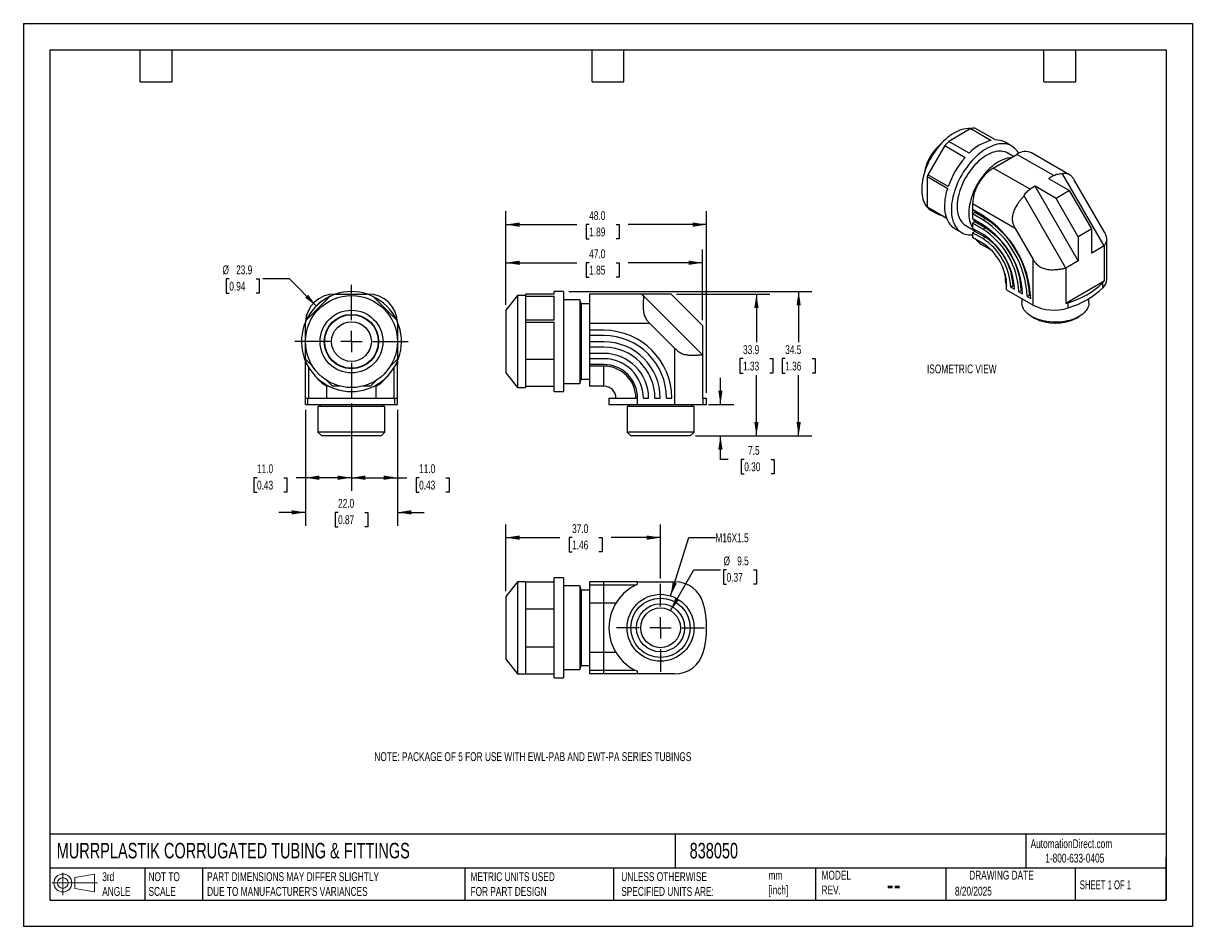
# Model space of a CAD drawing. Header units: millimetres. Extents: x 0 to 279, y 0 to 216.
import ezdxf

# ---------------------------------------------------------------- set-up
doc = ezdxf.new("R2010")
doc.units = ezdxf.units.MM
doc.linetypes.add('CENTERX2', pattern=[20.32, 12.7, -2.54, 2.54, -2.54])
doc.layers.add('CENTER', color=40, linetype='CENTERX2')
doc.layers.add('DIMENSIONS', color=140, linetype='Continuous', lineweight=25)
doc.layers.add('TEXT', color=140, linetype='Continuous', lineweight=25)
doc.styles.add('SLDTEXTSTYLE0', font='TXT', dxfattribs={"width": 0.7})
doc.styles.add('SLDTEXTSTYLE1', font='TXT', dxfattribs={"width": 0.65})
doc.dimstyles.new('SLDDIMSTYLE0', dxfattribs={"dimtxt": 2.158008, "dimasz": 3.302, "dimexe": 0, "dimexo": 0.0625, "dimgap": 0.539502, "dimtad": 0, "dimtih": 1, "dimtoh": 1, "dimdec": 1, "dimrnd": 1e-09, "dimzin": 12, "dimdsep": 46, "dimtxsty": 'SLDTEXTSTYLE0', "dimsah": 1, "dimcen": 0.09, "dimadec": 0, "dimazin": 3, "dimtfac": 1, "dimtdec": 1, "dimtofl": 0, "dimtmove": 0, "dimatfit": 3, "dimfxl": 0, "dimfrac": 2, "dimtolj": 1, "dimtzin": 12, "dimarcsym": 0})
doc.dimstyles.new('SLDDIMSTYLE1', dxfattribs={"dimtxt": 2.158008, "dimasz": 3.302, "dimexe": 0, "dimexo": 0.0625, "dimgap": 0.539502, "dimtad": 0, "dimtih": 1, "dimtoh": 1, "dimdec": 1, "dimrnd": 1e-09, "dimzin": 4, "dimdsep": 46, "dimtxsty": 'SLDTEXTSTYLE0', "dimsah": 1, "dimcen": 0.09, "dimadec": 0, "dimazin": 1, "dimtfac": 1, "dimtdec": 1, "dimtofl": 0, "dimtmove": 0, "dimatfit": 3, "dimfxl": 0, "dimfrac": 2, "dimtolj": 1, "dimtzin": 12, "dimarcsym": 0})
doc.dimstyles.new('SLDDIMSTYLE2', dxfattribs={"dimtxt": 2.158008, "dimasz": 3.302, "dimexe": 0, "dimexo": 0.0625, "dimgap": 0.539502, "dimtad": 0, "dimtih": 1, "dimtoh": 1, "dimdec": 1, "dimrnd": 1e-09, "dimzin": 12, "dimdsep": 46, "dimtxsty": 'SLDTEXTSTYLE0', "dimsah": 1, "dimcen": 0.09, "dimadec": 0, "dimazin": 3, "dimtfac": 1, "dimtdec": 1, "dimtmove": 0, "dimatfit": 0, "dimfxl": 0, "dimfrac": 2, "dimtolj": 1, "dimtzin": 12, "dimarcsym": 0})
doc.dimstyles.new('SLDDIMSTYLE3', dxfattribs={"dimtxt": 2.158008, "dimasz": 3.302, "dimexe": 0, "dimexo": 0.0625, "dimgap": 0.539502, "dimtad": 0, "dimtih": 1, "dimtoh": 1, "dimdec": 1, "dimrnd": 1e-09, "dimzin": 12, "dimdsep": 46, "dimtxsty": 'SLDTEXTSTYLE0', "dimsah": 1, "dimcen": 0, "dimadec": 0, "dimazin": 3, "dimtfac": 1, "dimtdec": 1, "dimtofl": 0, "dimtmove": 0, "dimatfit": 3, "dimfxl": 0, "dimfrac": 2, "dimtolj": 1, "dimtzin": 12, "dimarcsym": 0})
doc.dimstyles.new('SLDDIMSTYLE4', dxfattribs={"dimtxt": 2.158008, "dimasz": 3.302, "dimexe": 0, "dimexo": 0.0625, "dimgap": 0.539502, "dimtad": 0, "dimtih": 1, "dimtoh": 1, "dimdec": 1, "dimrnd": 1e-09, "dimzin": 4, "dimdsep": 46, "dimtxsty": 'SLDTEXTSTYLE0', "dimsah": 1, "dimcen": 0.09, "dimadec": 0, "dimazin": 1, "dimtfac": 1, "dimtdec": 1, "dimtmove": 0, "dimatfit": 0, "dimfxl": 0, "dimfrac": 2, "dimtolj": 1, "dimtzin": 12, "dimarcsym": 0})
doc.dimstyles.new('SLDDIMSTYLE5', dxfattribs={"dimtxt": 2.158008, "dimasz": 3.302, "dimexe": 0, "dimexo": 0.0625, "dimgap": 0.539502, "dimtad": 0, "dimtih": 1, "dimtoh": 1, "dimdec": 1, "dimrnd": 1e-09, "dimzin": 12, "dimdsep": 46, "dimtxsty": 'SLDTEXTSTYLE0', "dimsah": 1, "dimcen": 0, "dimadec": 0, "dimazin": 3, "dimtfac": 1, "dimtdec": 1, "dimtofl": 0, "dimtmove": 0, "dimatfit": 3, "dimfxl": 0, "dimfrac": 2, "dimtolj": 1, "dimtzin": 12, "dimarcsym": 0})

# ---------------------------------------------------------------- blocks, each defined once
blk = doc.blocks.new('Block11')
at = {"color": 7, "linetype": 'Continuous', "lineweight": 18}
for p, q in [((0, 2.88), (10.87, 2.88)), ((2.59, 5.31), (2.59, 0)), ((5.48, 4.17), (10.18, 5.03)), ((5.48, 1.6), (5.48, 4.17)), ((10.18, 5.03), (10.18, 0.73)), ((5.48, 1.6), (10.18, 0.73))]:
    blk.add_line(p, q, dxfattribs=at)
for radius in [2.15, 1.29]:
    blk.add_circle((2.59, 2.88), radius, dxfattribs=at)
blk = doc.blocks.new('Block12')
at = {"color": 7, "linetype": 'Continuous'}
blk.add_blockref('Block11', (0, 0), dxfattribs=at)
blk = doc.blocks.new('_D')
at = {"layer": 'DIMENSIONS'}
for p, q in [((156.05, 151.2), (178.35, 151.2)), ((175.17, 151.2), (175.17, 139.67)), ((171.97, 135.76), (171.24, 135.76)), ((171.24, 135.76), (171.24, 132.33)), ((178.38, 135.76), (179.11, 135.76)), ((179.11, 135.76), (179.11, 132.33)), ((171.24, 132.33), (171.97, 132.33)), ((175.17, 117.3), (175.17, 131.84)), ((179.11, 132.33), (178.38, 132.33)), ((160.61, 117.3), (178.35, 117.3))]:
    blk.add_line(p, q, dxfattribs=at)
for points in [[(175.17, 151.2), (174.67, 147.9), (175.68, 147.9)], [(175.17, 117.3), (175.68, 120.6), (174.67, 120.6)]]:
    blk.add_solid(points, dxfattribs=at)
at = {"layer": 'DIMENSIONS', "char_height": 2.117, "attachment_point": 1, "style": 'SLDTEXTSTYLE0'}
for s, insert in [('33.9', (171.97, 138.97)), ('1.33', (171.97, 135.05))]:
    blk.add_mtext(s, dxfattribs=dict(at, insert=insert))
blk = doc.blocks.new('_D_1')
at = {"layer": 'DIMENSIONS'}
for p, q in [((130.33, 151.8), (188.44, 151.8)), ((185.26, 151.8), (185.26, 139.67)), ((182.05, 135.76), (181.33, 135.76)), ((181.33, 135.76), (181.33, 132.33)), ((188.47, 135.76), (189.19, 135.76)), ((189.19, 135.76), (189.19, 132.33)), ((181.33, 132.33), (182.05, 132.33)), ((185.26, 117.3), (185.26, 131.84)), ((189.19, 132.33), (188.47, 132.33)), ((160.61, 117.3), (188.44, 117.3))]:
    blk.add_line(p, q, dxfattribs=at)
for points in [[(185.26, 151.8), (184.75, 148.5), (185.77, 148.5)], [(185.26, 117.3), (185.77, 120.6), (184.75, 120.6)]]:
    blk.add_solid(points, dxfattribs=at)
at = {"layer": 'DIMENSIONS', "char_height": 2.117, "attachment_point": 1, "style": 'SLDTEXTSTYLE0'}
for s, insert in [('34.5', (182.05, 138.97)), ('1.36', (182.05, 135.05))]:
    blk.add_mtext(s, dxfattribs=dict(at, insert=insert))
blk = doc.blocks.new('_D_2')
at = {"layer": 'DIMENSIONS'}
for p, q in [((115.26, 148.62), (115.26, 161.85)), ((162.26, 144.99), (162.26, 161.85)), ((115.26, 158.68), (132.28, 158.68)), ((135.21, 158.68), (134.48, 158.68)), ((134.48, 158.68), (134.48, 155.25)), ((141.62, 158.68), (142.35, 158.68)), ((142.35, 158.68), (142.35, 155.25)), ((162.26, 158.68), (144.55, 158.68)), ((134.48, 155.25), (135.21, 155.25)), ((142.35, 155.25), (141.62, 155.25))]:
    blk.add_line(p, q, dxfattribs=at)
for points in [[(115.26, 158.68), (118.56, 158.17), (118.56, 159.18)], [(162.26, 158.68), (158.96, 159.18), (158.96, 158.17)]]:
    blk.add_solid(points, dxfattribs=at)
at = {"layer": 'DIMENSIONS', "char_height": 2.117, "attachment_point": 1, "style": 'SLDTEXTSTYLE0'}
for s, insert in [('47.0', (135.21, 161.89)), ('1.85', (135.21, 157.98))]:
    blk.add_mtext(s, dxfattribs=dict(at, insert=insert))
blk = doc.blocks.new('_D_3')
at = {"layer": 'DIMENSIONS'}
for p, q in [((115.26, 148.62), (115.26, 170.98)), ((163.26, 127.57), (163.26, 170.98)), ((115.26, 167.8), (132.28, 167.8)), ((135.21, 167.8), (134.48, 167.8)), ((134.48, 167.8), (134.48, 164.37)), ((141.62, 167.8), (142.35, 167.8)), ((142.35, 167.8), (142.35, 164.37)), ((163.26, 167.8), (144.55, 167.8)), ((134.48, 164.37), (135.21, 164.37)), ((142.35, 164.37), (141.62, 164.37))]:
    blk.add_line(p, q, dxfattribs=at)
for points in [[(115.26, 167.8), (118.56, 167.29), (118.56, 168.31)], [(163.26, 167.8), (159.96, 168.31), (159.96, 167.29)]]:
    blk.add_solid(points, dxfattribs=at)
at = {"layer": 'DIMENSIONS', "char_height": 2.117, "attachment_point": 1, "style": 'SLDTEXTSTYLE0'}
for s, insert in [('48.0', (135.21, 171.01)), ('1.89', (135.21, 167.1))]:
    blk.add_mtext(s, dxfattribs=dict(at, insert=insert))
blk = doc.blocks.new('_D_4')
at = {"layer": 'DIMENSIONS'}
for p, q in [((166.57, 124.8), (166.57, 131.15)), ((163.72, 124.8), (169.75, 124.8)), ((160.61, 117.3), (169.75, 117.3)), ((166.57, 111.68), (166.57, 117.3)), ((168.38, 111.68), (166.57, 111.68)), ((172.27, 111.68), (171.55, 111.68)), ((171.55, 111.68), (171.55, 108.25)), ((178.69, 111.68), (179.41, 111.68)), ((179.41, 111.68), (179.41, 108.25)), ((171.55, 108.25), (172.27, 108.25)), ((179.41, 108.25), (178.69, 108.25))]:
    blk.add_line(p, q, dxfattribs=at)
for points in [[(166.57, 124.8), (167.08, 128.1), (166.06, 128.1)], [(166.57, 117.3), (166.06, 114), (167.08, 114)]]:
    blk.add_solid(points, dxfattribs=at)
at = {"layer": 'DIMENSIONS', "char_height": 2.117, "attachment_point": 1, "style": 'SLDTEXTSTYLE0'}
for s, insert in [('7.5', (173.17, 114.89)), ('0.30', (172.27, 110.98))]:
    blk.add_mtext(s, dxfattribs=dict(at, insert=insert))
blk = doc.blocks.new('_D_5')
at = {"layer": 'DIMENSIONS'}
for p, q in [((49.21, 154.83), (48.48, 154.83)), ((48.48, 154.83), (48.48, 151.4)), ((55.62, 154.83), (56.35, 154.83)), ((56.35, 154.83), (56.35, 151.4)), ((63.6, 154.83), (57.25, 154.83)), ((70, 148.35), (63.6, 154.83)), ((48.48, 151.4), (49.21, 151.4)), ((56.35, 151.4), (55.62, 151.4))]:
    blk.add_line(p, q, dxfattribs=at)
blk.add_arc((78.4, 139.85), 11.95, 114.2996, 149.5331, dxfattribs=at)
blk.add_solid([(70, 148.35), (68.04, 151.06), (67.32, 150.34)], dxfattribs=at)
at = {"layer": 'DIMENSIONS', "char_height": 2.117, "attachment_point": 1, "style": 'SLDTEXTSTYLE0'}
for s, insert in [('%%c', (47.58, 158.04)), ('23.9', (50.84, 158.04)), ('0.94', (49.21, 154.13))]:
    blk.add_mtext(s, dxfattribs=dict(at, insert=insert))
blk = doc.blocks.new('_D_6')
at = {"layer": 'DIMENSIONS'}
for p, q in [((78.4, 125.04), (78.4, 104.13)), ((89.4, 123.53), (89.4, 104.13)), ((78.4, 107.3), (89.4, 107.3)), ((89.4, 107.3), (91.65, 107.3)), ((94.57, 107.3), (93.85, 107.3)), ((93.85, 107.3), (93.85, 103.87)), ((100.99, 107.3), (101.71, 107.3)), ((101.71, 107.3), (101.71, 103.87)), ((93.85, 103.87), (94.57, 103.87)), ((101.71, 103.87), (100.99, 103.87))]:
    blk.add_line(p, q, dxfattribs=at)
for points in [[(78.4, 107.3), (81.7, 106.79), (81.7, 107.81)], [(89.4, 107.3), (86.1, 107.81), (86.1, 106.79)]]:
    blk.add_solid(points, dxfattribs=at)
at = {"layer": 'DIMENSIONS', "char_height": 2.117, "attachment_point": 1, "style": 'SLDTEXTSTYLE0'}
for s, insert in [('11.0', (94.57, 110.51)), ('0.43', (94.57, 106.6))]:
    blk.add_mtext(s, dxfattribs=dict(at, insert=insert))
blk = doc.blocks.new('_D_7')
at = {"layer": 'DIMENSIONS'}
for p, q in [((67.4, 123.53), (67.4, 104.13)), ((78.4, 125.04), (78.4, 104.13)), ((55.83, 107.3), (55.1, 107.3)), ((55.1, 107.3), (55.1, 103.87)), ((62.24, 107.3), (62.96, 107.3)), ((62.96, 107.3), (62.96, 103.87)), ((67.4, 107.3), (65.16, 107.3)), ((78.4, 107.3), (67.4, 107.3)), ((55.1, 103.87), (55.83, 103.87)), ((62.96, 103.87), (62.24, 103.87))]:
    blk.add_line(p, q, dxfattribs=at)
for points in [[(67.4, 107.3), (70.7, 106.79), (70.7, 107.81)], [(78.4, 107.3), (75.1, 107.81), (75.1, 106.79)]]:
    blk.add_solid(points, dxfattribs=at)
at = {"layer": 'DIMENSIONS', "char_height": 2.117, "attachment_point": 1, "style": 'SLDTEXTSTYLE0'}
for s, insert in [('11.0', (55.83, 110.51)), ('0.43', (55.83, 106.6))]:
    blk.add_mtext(s, dxfattribs=dict(at, insert=insert))
blk = doc.blocks.new('_D_8')
at = {"layer": 'DIMENSIONS'}
for p, q in [((67.4, 123.53), (67.4, 95.84)), ((89.4, 123.53), (89.4, 95.84)), ((67.4, 99.02), (61.05, 99.02)), ((75.2, 99.02), (74.48, 99.02)), ((74.48, 99.02), (74.48, 95.59)), ((81.61, 99.02), (82.34, 99.02)), ((82.34, 99.02), (82.34, 95.59)), ((89.4, 99.02), (95.75, 99.02)), ((74.48, 95.59), (75.2, 95.59)), ((82.34, 95.59), (81.61, 95.59))]:
    blk.add_line(p, q, dxfattribs=at)
for points in [[(67.4, 99.02), (64.1, 99.53), (64.1, 98.51)], [(89.4, 99.02), (92.7, 98.51), (92.7, 99.53)]]:
    blk.add_solid(points, dxfattribs=at)
at = {"layer": 'DIMENSIONS', "char_height": 2.117, "attachment_point": 1, "style": 'SLDTEXTSTYLE0'}
for s, insert in [('22.0', (75.2, 102.23)), ('0.87', (75.2, 98.32))]:
    blk.add_mtext(s, dxfattribs=dict(at, insert=insert))
blk = doc.blocks.new('SW_CENTERMARKSYMBOL_0')
at = {"layer": 'CENTER', "color": 0}
for p, q in [((0, 5.08), (0, 13.54)), ((-5.08, 0), (-13.54, 0)), ((0, 0), (-2.54, 0)), ((0, 0), (0, 2.54)), ((0, 0), (0, -2.54)), ((0, 0), (2.54, 0)), ((5.08, 0), (13.54, 0)), ((0, -5.08), (0, -13.54))]:
    blk.add_line(p, q, dxfattribs=at)
blk = doc.blocks.new('_D_9')
at = {"layer": 'DIMENSIONS'}
for p, q in [((154.64, 75.54), (160.24, 85.26)), ((160.24, 85.26), (166.59, 85.26)), ((168.04, 85.26), (167.32, 85.26)), ((167.32, 85.26), (167.32, 81.83)), ((174.45, 85.26), (175.18, 85.26)), ((175.18, 85.26), (175.18, 81.83)), ((167.32, 81.83), (168.04, 81.83)), ((175.18, 81.83), (174.45, 81.83))]:
    blk.add_line(p, q, dxfattribs=at)
blk.add_solid([(154.64, 75.54), (156.73, 78.15), (155.85, 78.66)], dxfattribs=at)
at = {"layer": 'DIMENSIONS', "char_height": 2.117, "attachment_point": 1, "style": 'SLDTEXTSTYLE0'}
for s, insert in [('%%c', (167.31, 88.47)), ('9.5', (170.57, 88.47)), ('0.37', (168.04, 84.55))]:
    blk.add_mtext(s, dxfattribs=dict(at, insert=insert))
blk = doc.blocks.new('_D_10')
at = {"layer": 'DIMENSIONS'}
for p, q in [((154.66, 79.06), (159.03, 92.98)), ((159.03, 92.98), (165.38, 92.98))]:
    blk.add_line(p, q, dxfattribs=at)
blk.add_solid([(154.66, 79.06), (156.13, 82.06), (155.16, 82.36)], dxfattribs=at)
at = {"layer": 'DIMENSIONS', "insert": (165.38, 94), "char_height": 2.117, "attachment_point": 1, "style": 'SLDTEXTSTYLE0'}
blk.add_mtext('M16X1.5', dxfattribs=at)
blk = doc.blocks.new('_D_11')
at = {"layer": 'DIMENSIONS'}
for p, q in [((115.26, 80.2), (115.26, 96.16)), ((152.26, 83.24), (152.26, 96.16)), ((115.26, 92.98), (128.21, 92.98)), ((131.13, 92.98), (130.41, 92.98)), ((130.41, 92.98), (130.41, 89.55)), ((137.54, 92.98), (138.27, 92.98)), ((138.27, 92.98), (138.27, 89.55)), ((152.26, 92.98), (140.47, 92.98)), ((130.41, 89.55), (131.13, 89.55)), ((138.27, 89.55), (137.54, 89.55))]:
    blk.add_line(p, q, dxfattribs=at)
for points in [[(115.26, 92.98), (118.56, 92.47), (118.56, 93.49)], [(152.26, 92.98), (148.96, 93.49), (148.96, 92.47)]]:
    blk.add_solid(points, dxfattribs=at)
at = {"layer": 'DIMENSIONS', "char_height": 2.117, "attachment_point": 1, "style": 'SLDTEXTSTYLE0'}
for s, insert in [('37.0', (131.13, 96.19)), ('1.46', (131.13, 92.28))]:
    blk.add_mtext(s, dxfattribs=dict(at, insert=insert))
blk = doc.blocks.new('SW_CENTERMARKSYMBOL_1')
at = {"layer": 'CENTER', "color": 0}
for p, q in [((0, 5.08), (0, 10.54)), ((-5.08, 0), (-10.54, 0)), ((0, 0), (-2.54, 0)), ((0, 0), (0, 2.54)), ((0, 0), (0, -2.54)), ((0, 0), (2.54, 0)), ((5.08, 0), (10.54, 0)), ((0, -5.08), (0, -10.54))]:
    blk.add_line(p, q, dxfattribs=at)

msp = doc.modelspace()

# ---------------------------------------------------------------- linework, layer by layer
at = {"color": 7, "linetype": 'Continuous'}
for p, q in [((0, 215.9), (0, 0)), ((0, 215.9), (279.4, 215.9)), ((279.4, 215.9), (279.4, 0)), ((279.4, 0), (0, 0))]:
    msp.add_line(p, q, dxfattribs=at)
for p, q in [((226.42, 190.74), (221.13, 187.69)), ((226.42, 190.74), (231.3, 187.92)), ((232.26, 188.03), (227.38, 190.85)), ((220.14, 187.98), (218.89, 186.81)), ((226.01, 184.87), (221.13, 187.69)), ((236.18, 186.58), (234.63, 187.48)), ((220.17, 186.69), (216.13, 179.7)), ((220.17, 186.69), (225.05, 183.87)), ((231.76, 181.33), (237.42, 184.6)), ((236.57, 184.11), (235.21, 184.89)), ((246.22, 179.52), (237.42, 184.6)), ((250.01, 179.7), (240.92, 184.95)), ((215.38, 180.74), (215, 179.07)), ((216, 179.27), (220.87, 176.45)), ((216, 179.27), (216, 175.45)), ((221.01, 176.88), (216.13, 179.7)), ((240.57, 176.25), (231.76, 181.33)), ((246.22, 179.52), (244.99, 178.8)), ((258.27, 162.73), (248.32, 179.97)), ((241.8, 176.97), (240.57, 176.25)), ((252.09, 159.15), (241.8, 176.97)), ((246.8, 174.08), (241.8, 176.97)), ((244.99, 178.8), (249.99, 175.92)), ((258.31, 166.02), (251.18, 178.37)), ((216, 175.45), (216, 172.02)), ((249.08, 157.43), (239.13, 174.67)), ((249.99, 175.92), (246.8, 174.08)), ((252.09, 164.92), (246.8, 174.08)), ((255.28, 166.76), (249.99, 175.92)), ((216, 172.02), (220.67, 169.32)), ((216, 172.02), (217.24, 171.3)), ((216.93, 171.19), (218.27, 170.42)), ((217.24, 171.3), (219.56, 169.96)), ((237, 166.88), (226.81, 172.76)), ((226.81, 172.76), (226.81, 171.41)), ((229.25, 170), (226.81, 171.41)), ((227.38, 170.71), (226.81, 170.38)), ((227.38, 171.08), (227.38, 170.71)), ((229.82, 169.3), (227.38, 170.71)), ((219.56, 169.96), (220.55, 169.39)), ((220.55, 169.39), (220.67, 169.32)), ((229.25, 168.98), (226.81, 170.38)), ((226.81, 170.38), (226.81, 169.15)), ((229.25, 167.74), (226.81, 169.15)), ((227.38, 168.45), (226.81, 168.12)), ((226.81, 168.12), (226.81, 166.89)), ((229.25, 166.71), (226.81, 168.12)), ((227.38, 168.82), (227.38, 168.45)), ((229.82, 167.04), (227.38, 168.45)), ((229.25, 168.98), (229.82, 169.3)), ((222.68, 166.78), (224.23, 165.88)), ((225.21, 167.57), (227.38, 166.32)), ((229.25, 165.48), (226.81, 166.89)), ((227.38, 166.19), (226.81, 165.86)), ((226.81, 165.86), (226.81, 164.72)), ((229.25, 164.45), (226.81, 165.86)), ((227.38, 166.56), (227.38, 166.19)), ((229.82, 164.78), (227.38, 166.19)), ((229.25, 166.71), (229.82, 167.04)), ((237, 166.88), (241.27, 159.47)), ((255.28, 166.76), (252.09, 164.92)), ((252.09, 164.92), (252.09, 159.15)), ((255.28, 160.98), (255.28, 166.76)), ((229.25, 163.31), (226.81, 164.72)), ((228.94, 163.08), (231.23, 161.76)), ((229.25, 164.45), (229.82, 164.78)), ((258.26, 162.7), (255.28, 160.98)), ((258.26, 162.7), (258.26, 154.25)), ((258.88, 154.7), (258.88, 164.34)), ((241.27, 148.57), (241.27, 159.47)), ((252.09, 159.15), (249.11, 157.42)), ((249.11, 157.42), (249.11, 148.97)), ((234.57, 156.01), (234.57, 154.89)), ((258.26, 154.25), (249.11, 148.97)), ((257.98, 152.72), (257.98, 153.94)), ((74.66, 151.2), (74.4, 151.2)), ((74.66, 151.2), (82.14, 151.2)), ((82.4, 151.2), (82.14, 151.2)), ((119.96, 151.2), (119.96, 150.66)), ((126.86, 151.2), (119.96, 151.2)), ((129.06, 151.8), (126.86, 151.8)), ((126.86, 151.2), (126.86, 151.8)), ((129.06, 151.8), (129.06, 127.9)), ((135.26, 151.2), (135.26, 144.2)), ((147.71, 151.2), (135.26, 151.2)), ((154.78, 151.2), (147.71, 151.2)), ((162.26, 143.72), (154.78, 151.2)), ((234.95, 152.23), (234.95, 153.45)), ((234.95, 152.23), (241.27, 148.57)), ((235.94, 152.88), (236.5, 153.21)), ((235.94, 152.88), (236.83, 152.36)), ((236.5, 153.21), (236.81, 153.03)), ((237.89, 151.75), (238.46, 152.07)), ((237.89, 151.75), (238.79, 151.23)), ((238.46, 152.07), (238.77, 151.9)), ((239.85, 150.62), (240.42, 150.94)), ((240.42, 150.94), (240.72, 150.77)), ((67.59, 144.95), (73.3, 150.66)), ((83.5, 150.66), (89.21, 144.95)), ((118.06, 150.85), (115.26, 147.35)), ((119.96, 150.85), (118.06, 150.85)), ((118.06, 150.85), (118.06, 128.85)), ((119.96, 150.66), (126.86, 150.66)), ((119.96, 150.66), (119.96, 144.95)), ((126.86, 144.95), (126.86, 150.66)), ((132.99, 149.85), (129.06, 149.85)), ((133.26, 148.85), (132.99, 149.85)), ((132.99, 149.85), (132.99, 129.85)), ((135.26, 148.85), (133.26, 148.85)), ((133.26, 148.85), (133.26, 130.85)), ((162.25, 136.66), (148.17, 150.74)), ((238.61, 150.11), (238.61, 149.1)), ((239.85, 150.62), (240.74, 150.11)), ((249.65, 147.91), (249.65, 149.13)), ((254.61, 149.1), (254.61, 150.11)), ((115.26, 147.35), (115.26, 132.35)), ((240.96, 145.83), (241.61, 145.46)), ((251.62, 145.46), (252.27, 145.83)), ((67.4, 139.85), (67.4, 144.52)), ((89.4, 144.52), (89.4, 139.85)), ((119.96, 144.95), (119.96, 144.52)), ((126.86, 144.95), (119.96, 144.95)), ((119.96, 144.52), (126.86, 144.52)), ((119.96, 144.52), (119.96, 139.85)), ((126.86, 127.9), (126.86, 144.52)), ((149.66, 144.2), (135.26, 144.2)), ((135.26, 144.2), (135.26, 142.54)), ((138.71, 142.54), (135.26, 142.54)), ((135.26, 142.54), (135.26, 141.29)), ((149.66, 144.2), (155.71, 138.15)), ((162.26, 143.72), (162.26, 136.65)), ((67.4, 135.65), (67.4, 139.85)), ((89.4, 139.85), (89.4, 135.65)), ((119.96, 139.85), (119.96, 135.65)), ((138.71, 141.29), (135.26, 141.29)), ((135.26, 141.29), (135.26, 139.78)), ((138.71, 139.78), (135.26, 139.78)), ((135.26, 139.78), (135.26, 138.52)), ((135.26, 138.52), (135.26, 137.01)), ((138.71, 138.52), (135.26, 138.52)), ((138.71, 137.01), (135.26, 137.01)), ((135.26, 137.01), (135.26, 135.75)), ((155.71, 124.8), (155.71, 138.15)), ((69.15, 133.89), (67.4, 135.65)), ((67.4, 134.35), (67.4, 135.18)), ((67.79, 134.35), (67.4, 134.35)), ((67.4, 126.3), (67.4, 134.35)), ((89.4, 135.65), (87.64, 133.89)), ((89.4, 134.35), (89.01, 134.35)), ((89.4, 135.18), (89.4, 134.35)), ((89.4, 126.3), (89.4, 134.35)), ((119.96, 135.65), (126.86, 135.65)), ((119.96, 135.65), (119.96, 133.89)), ((135.26, 135.75), (135.26, 134.35)), ((138.71, 135.75), (135.26, 135.75)), ((138.71, 134.35), (135.26, 134.35)), ((135.26, 134.35), (135.26, 133.97)), ((162.26, 136.65), (162.26, 126.3)), ((68.2, 126.3), (68.2, 133.63)), ((88.6, 126.3), (88.6, 133.63)), ((115.26, 132.35), (118.06, 128.85)), ((119.96, 133.89), (119.96, 130.61)), ((138.71, 133.97), (135.26, 133.97)), ((135.26, 133.97), (135.26, 129.2)), ((138.71, 129.2), (138.71, 133.97)), ((73.84, 129.2), (72.43, 130.61)), ((72.98, 129.2), (72.49, 129.2)), ((72.49, 126.3), (72.49, 129.2)), ((75.64, 129.2), (73.84, 129.2)), ((82.95, 129.2), (81.15, 129.2)), ((84.36, 130.61), (82.95, 129.2)), ((84.31, 129.2), (83.82, 129.2)), ((84.31, 126.3), (84.31, 129.2)), ((118.06, 128.85), (119.96, 128.85)), ((119.96, 130.61), (119.96, 129.2)), ((119.96, 129.2), (119.96, 128.85)), ((119.96, 129.2), (126.86, 129.2)), ((129.06, 129.85), (132.99, 129.85)), ((132.99, 129.85), (133.26, 130.85)), ((133.26, 130.85), (135.26, 130.85)), ((138.71, 129.2), (135.26, 129.2)), ((67.4, 126.3), (68, 126.3)), ((67.4, 124.8), (67.4, 126.3)), ((68, 124.8), (68, 126.3)), ((68, 126.3), (88.79, 126.3)), ((88.79, 126.3), (89.4, 126.3)), ((88.79, 124.8), (88.79, 126.3)), ((89.4, 124.8), (89.4, 126.3)), ((126.86, 127.9), (129.06, 127.9)), ((139.92, 126.3), (139.92, 124.8)), ((139.92, 126.3), (146.76, 126.3)), ((146.76, 124.8), (146.76, 126.3)), ((148.16, 126.3), (149.42, 126.3)), ((150.93, 126.3), (152.19, 126.3)), ((153.7, 126.3), (154.95, 126.3)), ((162.26, 126.3), (162.45, 126.3)), ((162.45, 124.8), (162.45, 126.3)), ((162.45, 126.3), (163.26, 126.3)), ((163.26, 124.8), (163.26, 126.3)), ((67.4, 124.8), (68, 124.8)), ((68, 124.8), (88.79, 124.8)), ((70.4, 124.3), (70.4, 118.22)), ((86.4, 124.3), (70.4, 124.3)), ((70.9, 124.8), (70.9, 124.3)), ((85.9, 124.3), (85.9, 124.8)), ((86.4, 118.22), (86.4, 124.3)), ((88.79, 124.8), (89.4, 124.8)), ((139.92, 124.8), (146.76, 124.8)), ((144.26, 124.3), (144.26, 118.22)), ((160.26, 124.3), (144.26, 124.3)), ((144.76, 124.8), (144.76, 124.3)), ((146.76, 124.8), (155.71, 124.8)), ((155.71, 124.8), (162.45, 124.8)), ((159.76, 124.3), (159.76, 124.8)), ((160.26, 118.22), (160.26, 124.3)), ((162.45, 124.8), (163.26, 124.8)), ((70.4, 118.22), (71.32, 117.3)), ((86.4, 118.22), (70.4, 118.22)), ((85.48, 117.3), (86.4, 118.22)), ((144.26, 118.22), (145.18, 117.3)), ((160.26, 118.22), (144.26, 118.22)), ((159.34, 117.3), (160.26, 118.22)), ((85.48, 117.3), (71.32, 117.3)), ((159.34, 117.3), (145.18, 117.3)), ((118.06, 82.43), (115.26, 78.93)), ((119.96, 82.43), (118.06, 82.43)), ((118.06, 82.43), (118.06, 60.43)), ((119.96, 82.43), (119.96, 80.67)), ((119.96, 82.43), (126.86, 82.43)), ((129.06, 83.38), (126.86, 83.38)), ((126.86, 59.48), (126.86, 83.38)), ((129.06, 83.38), (129.06, 59.48)), ((132.99, 81.43), (129.06, 81.43)), ((133.26, 80.43), (132.99, 81.43)), ((132.99, 81.43), (132.99, 61.43)), ((135.26, 82.43), (135.26, 81.63)), ((138.71, 82.43), (135.26, 82.43)), ((135.26, 81.63), (135.26, 77.34)), ((138.71, 81.63), (135.26, 81.63)), ((138.71, 81.63), (138.71, 82.43)), ((146.76, 82.43), (138.71, 82.43)), ((138.71, 77.34), (138.71, 81.63)), ((146.33, 81.63), (138.71, 81.63)), ((146.76, 81.82), (146.76, 82.43)), ((146.76, 82.43), (155.71, 82.43)), ((115.26, 78.93), (115.26, 63.93)), ((119.96, 80.67), (119.96, 77.39)), ((135.26, 80.43), (133.26, 80.43)), ((133.26, 80.43), (133.26, 62.43)), ((119.96, 77.39), (119.96, 75.99)), ((119.96, 75.99), (119.96, 74.18)), ((119.96, 75.99), (126.86, 75.99)), ((138.71, 77.34), (135.26, 77.34)), ((135.26, 77.34), (135.26, 65.52)), ((138.71, 65.52), (138.71, 77.34)), ((141.59, 77.34), (138.71, 77.34)), ((119.96, 74.18), (119.96, 68.68)), ((119.96, 68.68), (119.96, 66.87)), ((119.96, 66.87), (119.96, 65.47)), ((119.96, 66.87), (126.86, 66.87)), ((119.96, 65.47), (119.96, 62.19)), ((138.71, 65.52), (135.26, 65.52)), ((135.26, 65.52), (135.26, 61.23)), ((138.71, 61.23), (138.71, 65.52)), ((141.59, 65.52), (138.71, 65.52)), ((115.26, 63.93), (118.06, 60.43)), ((119.96, 62.19), (119.96, 60.43)), ((132.99, 61.43), (133.26, 62.43)), ((133.26, 62.43), (135.26, 62.43)), ((118.06, 60.43), (119.96, 60.43)), ((119.96, 60.43), (126.86, 60.43)), ((126.86, 59.48), (129.06, 59.48)), ((129.06, 61.43), (132.99, 61.43)), ((138.71, 61.23), (135.26, 61.23)), ((135.26, 61.23), (135.26, 60.43)), ((138.71, 60.43), (135.26, 60.43)), ((138.71, 60.43), (138.71, 61.23)), ((146.33, 61.23), (138.71, 61.23)), ((146.76, 60.43), (138.71, 60.43)), ((146.76, 60.43), (146.76, 61.03)), ((155.71, 60.43), (146.76, 60.43))]:
    msp.add_line(p, q)
at = {"flags": 128}
for points in [[(226.41, 190.73), (226.1, 190.76), (225.66, 190.76), (225.21, 190.71), (224.74, 190.63), (224.26, 190.51), (223.78, 190.35), (223.29, 190.14), (222.8, 189.91), (222.31, 189.63), (221.81, 189.32), (221.32, 188.97), (220.84, 188.59), (220.36, 188.18), (219.89, 187.74), (219.43, 187.27), (218.98, 186.77), (218.54, 186.25), (218.12, 185.71), (217.72, 185.15), (217.34, 184.57), (216.97, 183.97), (216.63, 183.36), (216.32, 182.74), (216.02, 182.11), (215.76, 181.48), (215.52, 180.84), (215.3, 180.21), (215.12, 179.57), (214.97, 178.94), (214.84, 178.32), (214.75, 177.71), (214.69, 177.1), (214.66, 176.52), (214.66, 175.95), (214.69, 175.4), (214.75, 174.87), (214.84, 174.36), (214.97, 173.88), (215.12, 173.43), (215.3, 173.01), (215.52, 172.61), (215.76, 172.25), (216.02, 171.93), (216.32, 171.64), (216.63, 171.38), (216.93, 171.19)], [(237.84, 184.82), (237.69, 185.08), (237.44, 185.45), (237.16, 185.79), (236.86, 186.09), (236.53, 186.35), (236.18, 186.58), (235.81, 186.77), (235.42, 186.92), (235.01, 187.03), (234.58, 187.1), (234.14, 187.14), (233.68, 187.13), (233.2, 187.08), (232.72, 187), (232.23, 186.87), (231.73, 186.71), (231.23, 186.5), (230.72, 186.26), (230.21, 185.99), (229.7, 185.68), (229.19, 185.33), (228.69, 184.95), (228.19, 184.54), (227.69, 184.09), (227.21, 183.62), (226.74, 183.13), (226.28, 182.6), (225.84, 182.06), (225.41, 181.49), (225, 180.9), (224.6, 180.3), (224.23, 179.68), (223.88, 179.05), (223.56, 178.41), (223.25, 177.76), (222.98, 177.1), (222.73, 176.45), (222.5, 175.79), (222.31, 175.13), (222.14, 174.48), (222, 173.83), (221.9, 173.19), (221.82, 172.56), (221.77, 171.95), (221.76, 171.35), (221.77, 170.77), (221.82, 170.21), (221.9, 169.67), (222, 169.16), (222.14, 168.67), (222.31, 168.21), (222.5, 167.78), (222.73, 167.38), (222.98, 167.01), (223.25, 166.67), (223.56, 166.37), (223.88, 166.11), (224.23, 165.88), (224.6, 165.69), (225, 165.54), (225.41, 165.43), (225.84, 165.36), (226.28, 165.32), (226.74, 165.33), (226.81, 165.33)], [(235.21, 184.89), (235.17, 184.91), (234.82, 185.08), (234.46, 185.21), (234.08, 185.3), (233.68, 185.35), (233.26, 185.36), (232.83, 185.33), (232.39, 185.26), (231.94, 185.15), (231.49, 185), (231.02, 184.81), (230.56, 184.59), (230.09, 184.33), (229.62, 184.03), (229.16, 183.7), (228.7, 183.34), (228.25, 182.94), (227.8, 182.52), (227.37, 182.07), (226.95, 181.59), (226.54, 181.09), (226.15, 180.57), (225.77, 180.03), (225.42, 179.47), (225.09, 178.9), (224.77, 178.32), (224.49, 177.73), (224.23, 177.13), (223.99, 176.53), (223.78, 175.92), (223.6, 175.32), (223.45, 174.72), (223.33, 174.13), (223.23, 173.55), (223.17, 172.98), (223.14, 172.42), (223.14, 171.88), (223.17, 171.36), (223.23, 170.86), (223.33, 170.38), (223.45, 169.93), (223.6, 169.51), (223.78, 169.12), (223.99, 168.75), (224.23, 168.42), (224.49, 168.13), (224.77, 167.87), (225.09, 167.64), (225.21, 167.57)], [(235.95, 183.75), (235.61, 183.72), (235.17, 183.65), (234.72, 183.54), (234.27, 183.39), (233.8, 183.21), (233.34, 182.98), (232.87, 182.72), (232.4, 182.43), (231.94, 182.1), (231.48, 181.73), (231.03, 181.34), (230.58, 180.91), (230.15, 180.46), (229.73, 179.99), (229.32, 179.49), (228.93, 178.97), (228.55, 178.43), (228.2, 177.87), (227.86, 177.3), (227.55, 176.71), (227.27, 176.12), (227, 175.52), (226.77, 174.92), (226.56, 174.32), (226.38, 173.72), (226.23, 173.12), (226.1, 172.53), (226.01, 171.94), (225.95, 171.37), (225.92, 170.82), (225.92, 170.28), (225.95, 169.75), (226.01, 169.26), (226.1, 168.78), (226.23, 168.33), (226.38, 167.91), (226.56, 167.51), (226.77, 167.15), (226.81, 167.08)], [(222.68, 166.78), (222.48, 166.9), (222.14, 167.15), (221.83, 167.44), (221.54, 167.76), (221.27, 168.11), (221.04, 168.5), (220.83, 168.92), (220.65, 169.38), (220.5, 169.86), (220.38, 170.36), (220.29, 170.89), (220.23, 171.45), (220.21, 172.02), (220.21, 172.62), (220.24, 173.23), (220.31, 173.85), (220.41, 174.49), (220.53, 175.14), (220.69, 175.79), (220.87, 176.45)], [(227.07, 166.74), (227.27, 166.52), (227.38, 166.41)], [(254.61, 149.1), (254.61, 148.97), (254.57, 148.63), (254.49, 148.29), (254.37, 147.96), (254.2, 147.63), (253.99, 147.31), (253.74, 147), (253.45, 146.7), (253.13, 146.42), (252.77, 146.15), (252.37, 145.89), (251.95, 145.66), (251.49, 145.44), (251.01, 145.24), (250.51, 145.06), (249.98, 144.91), (249.43, 144.78), (248.87, 144.67), (248.3, 144.58), (247.72, 144.52), (247.13, 144.49), (246.54, 144.48), (245.95, 144.5), (245.36, 144.54), (244.78, 144.6), (244.21, 144.69), (243.65, 144.81), (243.11, 144.94), (242.59, 145.11), (242.09, 145.29), (241.62, 145.49), (241.17, 145.71), (240.75, 145.95), (240.37, 146.21), (240.01, 146.49), (239.7, 146.78), (239.42, 147.08), (239.18, 147.39), (238.98, 147.71), (238.83, 148.04), (238.71, 148.38), (238.64, 148.71), (238.61, 149.05), (238.61, 149.1)]]:
    msp.add_lwpolyline(points, dxfattribs=at)
for centre, radius in [((78.4, 139.85), 11), ((78.4, 139.85), 7.5), ((78.4, 139.85), 6.5), ((78.4, 139.85), 6.4), ((78.4, 139.85), 4.75), ((152.26, 71.43), 8), ((152.26, 71.43), 7.08), ((152.26, 71.43), 5.75), ((152.26, 71.43), 4.75)]:
    msp.add_circle(centre, radius)
for centre, radius, start, end in [((227.59, 184.87), 5.99, 92.0204, 101.2931), ((233.27, 175.02), 17.54, 133.8011, 138.328), ((234, 177.13), 11.13, 104.0726, 135.922), ((232.48, 183.65), 4.39, 60.6775, 92.8659), ((227.4, 177.85), 12.36, 133.5168, 166.4885), ((239.47, 181.76), 3.5, 65.5021, 125.8084), ((240.18, 170.47), 20.21, 138.477, 161.523), ((233.34, 174.01), 18.13, 161.7042, 163.127), ((237.54, 172.28), 10.74, 122.5439, 177.4561), ((220.16, 173.68), 3.76, 219.1361, 260.8531), ((235.49, 170.85), 8.68, 176.3939, 183.0221), ((231.85, 170.34), 4.98, 195.3942, 203.1487), ((215.86, 149), 24.9, 2.5371, 57.4629), ((216.87, 149.59), 23.01, 2.5694, 57.4306), ((218.12, 150.31), 20.69, 2.564, 57.436), ((217.43, 149.91), 23.01, 2.5694, 57.4306), ((219.18, 150.92), 18.73, 2.5262, 57.4738), ((220.38, 151.62), 16.46, 2.6055, 57.3945), ((219.75, 151.25), 18.73, 2.5262, 57.4738), ((230.94, 166.51), 3.97, 215.6005, 239.7438), ((221.45, 152.23), 14.5, 2.5559, 57.4441), ((222.61, 152.9), 12.35, 2.5548, 57.4452), ((222.02, 152.56), 14.5, 2.5559, 57.4441), ((233.37, 165.08), 3.95, 219.3027, 236.91), ((238.54, 156.13), 3.97, 181.8584, 201.9104), ((238.58, 154.91), 4.01, 180.3523, 204.9538), ((238.54, 156.13), 3.94, 183.0967, 200.687), ((243.92, 168.67), 20.37, 286.334, 313.6606), ((256.09, 154.77), 2.8, 312.7551, 358.4899), ((255.19, 156.66), 3.9, 315.7133, 321.813), ((74.4, 144.2), 7, 90, 177.2277), ((78.4, 139.85), 11.95, 108.2332, 115.2562), ((78.4, 139.85), 11.95, 71.7668, 108.2332), ((78.4, 139.85), 11.95, 64.7438, 71.7668), ((82.4, 144.2), 7, 2.7723, 90), ((243.92, 167.45), 20.37, 286.334, 313.6606), ((78.4, 139.85), 11.95, 115.2562, 154.7438), ((78.4, 139.85), 11.95, 25.2562, 64.7438), ((246.27, 158.34), 10.97, 242.9366, 287.9735), ((246.65, 158.39), 9.74, 284.6282, 287.9408), ((246.61, 155.03), 10.8, 242.3849, 297.6151), ((78.4, 139.85), 11.95, 156.9996, 23.0004), ((78.4, 139.85), 11.95, 154.7438, 156.9996), ((78.4, 139.85), 11.95, 23.0004, 25.2562), ((138.71, 126.3), 16.24, 0, 90), ((138.71, 126.3), 14.99, 0, 90), ((138.71, 126.3), 13.48, 0, 90), ((138.71, 126.3), 12.22, 0, 90), ((138.71, 126.3), 10.71, 0, 90), ((138.71, 126.3), 9.45, 0, 90), ((138.71, 126.3), 8.05, 0, 90), ((78.4, 138.83), 11.3, 217.6221, 238.4531), ((78.4, 138.83), 11.3, 301.5469, 322.3779), ((138.71, 126.3), 7.67, 0, 90), ((138.71, 126.3), 2.9, 0, 90), ((151.24, 71.43), 11.32, 113.3134, 246.6866), ((155.71, 75.43), 7, 15.6804, 90), ((141.46, 71.43), 21.8, 344.3196, 15.6804), ((155.71, 67.43), 7, 270, 344.3196)]:
    msp.add_arc(centre, radius, start, end)
for points, knots in [([(246.22, 179.52), (246.52, 179.69), (246.85, 179.82), (247.56, 179.97), (247.93, 180), (248.32, 179.97)], [0, 0, 0, 0, 0.5, 0.5, 1, 1, 1, 1]), ([(251.18, 178.37), (251.15, 178.42), (251.07, 178.56), (250.95, 178.75), (250.81, 178.96), (250.61, 179.2), (250.36, 179.46), (250.03, 179.7), (249.66, 179.87), (249.26, 179.97), (248.81, 180.01), (248.48, 179.99), (248.32, 179.97)], [0, 0, 0, 0, 0.042439, 0.103558, 0.167185, 0.233544, 0.359292, 0.487797, 0.616642, 0.741961, 0.869623, 1, 1, 1, 1]), ([(239.13, 174.67), (239.3, 175.01), (239.51, 175.32), (239.99, 175.86), (240.27, 176.08), (240.57, 176.25)], [0, 0, 0, 0, 0.5, 0.5, 1, 1, 1, 1]), ([(239.13, 174.67), (239.07, 174.61), (238.96, 174.49), (238.8, 174.32), (238.64, 174.14), (238.49, 173.95), (238.34, 173.77), (238.19, 173.58), (238.04, 173.39), (237.9, 173.2), (237.58, 172.76), (237.14, 172.07), (236.65, 171.06), (236.33, 170.03), (236.27, 169.12), (236.37, 168.42), (236.5, 167.95), (236.65, 167.56), (236.81, 167.22), (236.93, 167), (237, 166.88)], [0, 0, 0, 0, 0.0285001, 0.0567882, 0.0848725, 0.1127617, 0.1404644, 0.1679895, 0.1953462, 0.2225437, 0.2495914, 0.3794833, 0.4989752, 0.6310671, 0.7493962, 0.8112357, 0.8739349, 0.9141397, 0.9560893, 1, 1, 1, 1]), ([(258.27, 162.73), (258.34, 162.84), (258.49, 163.04), (258.65, 163.34), (258.77, 163.64), (258.85, 163.92), (258.88, 164.19), (258.88, 164.44), (258.86, 164.69), (258.8, 164.93), (258.72, 165.2), (258.58, 165.52), (258.44, 165.8), (258.34, 165.97), (258.31, 166.02)], [0, 0, 0, 0, 0.097721, 0.193881, 0.288632, 0.382132, 0.463833, 0.542764, 0.619062, 0.692879, 0.764382, 0.868812, 0.966942, 1, 1, 1, 1]), ([(241.27, 159.47), (241.31, 159.41), (241.39, 159.27), (241.52, 159.08), (241.64, 158.9), (241.77, 158.73), (241.98, 158.48), (242.29, 158.17), (242.72, 157.83), (243.19, 157.56), (243.85, 157.28), (244.56, 157.12), (245.29, 157.04), (245.84, 157.02), (246.39, 157.03), (246.91, 157.07), (247.38, 157.12), (247.81, 157.18), (248.24, 157.25), (248.66, 157.33), (248.94, 157.39), (249.08, 157.43)], [0, 0, 0, 0, 0.026363, 0.052005, 0.076968, 0.101297, 0.125042, 0.188081, 0.250255, 0.311341, 0.375168, 0.499699, 0.560737, 0.624957, 0.686333, 0.749753, 0.798665, 0.848093, 0.89809, 0.948709, 1, 1, 1, 1]), ([(148.17, 150.74), (148.02, 150.89), (147.9, 151.01), (147.75, 151.16), (147.71, 151.2), (147.71, 151.2)], [0, 0, 0, 0, 0.5, 0.5, 1, 1, 1, 1]), ([(148.17, 150.74), (148.17, 150.71), (148.18, 150.65), (148.18, 150.55), (148.18, 150.44), (148.18, 150.32), (148.17, 150.2), (148.17, 150.07), (148.16, 149.93), (148.15, 149.79), (148.13, 149.46), (148.1, 148.89), (148.08, 147.99), (148.16, 147.02), (148.37, 146.17), (148.65, 145.52), (148.9, 145.11), (149.15, 144.76), (149.39, 144.48), (149.57, 144.3), (149.66, 144.2)], [0, 0, 0, 0, 0.0285001, 0.0567882, 0.0848725, 0.1127617, 0.1404644, 0.1679895, 0.1953462, 0.2225437, 0.2495914, 0.3794833, 0.4989752, 0.6310671, 0.7493962, 0.8112357, 0.8739349, 0.9141397, 0.9560893, 1, 1, 1, 1]), ([(155.71, 138.15), (155.76, 138.1), (155.87, 137.99), (156.04, 137.84), (156.21, 137.7), (156.38, 137.56), (156.65, 137.37), (157.02, 137.15), (157.52, 136.93), (158.03, 136.77), (158.7, 136.64), (159.35, 136.59), (159.96, 136.58), (160.38, 136.6), (160.78, 136.61), (161.12, 136.63), (161.41, 136.65), (161.65, 136.66), (161.88, 136.67), (162.08, 136.67), (162.19, 136.67), (162.25, 136.66)], [0, 0, 0, 0, 0.026363, 0.052005, 0.076968, 0.101297, 0.125042, 0.188081, 0.250255, 0.311341, 0.375168, 0.499699, 0.560737, 0.624957, 0.686333, 0.749753, 0.798665, 0.848093, 0.89809, 0.948709, 1, 1, 1, 1])]:
    msp.add_open_spline(points, degree=3, knots=knots)
for points in [[(258.27, 162.73), (258.27, 162.72), (258.26, 162.71), (258.26, 162.7)], [(249.11, 157.42), (249.1, 157.42), (249.09, 157.43), (249.08, 157.43)], [(162.26, 136.65), (162.26, 136.66), (162.25, 136.66), (162.25, 136.66)]]:
    msp.add_open_spline(points, degree=3)
at = {"layer": 'TEXT'}
for p, q in [((6.35, 209.55), (273.05, 209.55)), ((6.35, 209.55), (6.35, 6.35)), ((27.94, 201.93), (27.94, 209.55)), ((35.56, 201.93), (35.56, 209.55)), ((135.89, 201.93), (135.89, 209.55)), ((143.51, 201.93), (143.51, 209.55)), ((243.84, 201.93), (243.84, 209.55)), ((251.46, 201.93), (251.46, 209.55)), ((273.05, 209.55), (273.05, 6.35)), ((27.94, 201.93), (35.56, 201.93)), ((135.89, 201.93), (143.51, 201.93)), ((243.84, 201.93), (251.46, 201.93)), ((273.05, 22.13), (6.35, 22.13)), ((155.76, 22.13), (155.76, 13.97)), ((239.58, 22.13), (239.58, 13.97)), ((273.05, 6.35), (273.05, 16.51)), ((273.05, 13.97), (6.35, 13.97)), ((29.04, 13.97), (29.04, 6.35)), ((42.84, 13.97), (42.84, 6.35)), ((105.48, 13.97), (105.48, 6.35)), ((141, 13.97), (141, 6.35)), ((189.3, 13.97), (189.3, 6.35)), ((220.47, 13.97), (220.47, 6.35)), ((251.35, 13.97), (251.35, 6.35)), ((6.35, 6.35), (273.05, 6.35))]:
    msp.add_line(p, q, dxfattribs=at)

# ---------------------------------------------------------------- block references
at = {"layer": 'CENTER'}
for name, p in [('SW_CENTERMARKSYMBOL_0', (78.4, 139.85)), ('SW_CENTERMARKSYMBOL_1', (152.26, 71.43))]:
    msp.add_blockref(name, p, dxfattribs=at)
at = {"layer": 'TEXT'}
msp.add_blockref('Block12', (6.84, 7.55), dxfattribs=at)

# ---------------------------------------------------------------- texts
at = {"color": 179, "linetype": 'Continuous', "lineweight": 18, "char_height": 2.1167, "attachment_point": 1, "style": 'SLDTEXTSTYLE0'}
for s, insert in [('AutomationDirect.com', (240.69, 20.88)), ('1-800-633-0405', (244.19, 17.44))]:
    msp.add_mtext(s, dxfattribs=dict(at, insert=insert))
at = {"layer": 'DIMENSIONS', "char_height": 2.1167, "attachment_point": 1, "style": 'SLDTEXTSTYLE0'}
for s, insert in [('ISOMETRIC VIEW', (215.93, 134.36)), ('NOTE: PACKAGE OF 5 FOR USE WITH EWL-PAB AND EWT-PA SERIES TUBINGS', (83.87, 41.69))]:
    msp.add_mtext(s, dxfattribs=dict(at, insert=insert))
at = {"layer": 'TEXT'}
for s, insert, char_height, attachment_point, style in [('MURRPLASTIK CORRUGATED TUBING & FITTINGS', (7.97, 20.02), 3.7042, 1, 'SLDTEXTSTYLE0'), ('838050', (159.21, 20.02), 3.704, 1, 'SLDTEXTSTYLE0'), ('3rd^JANGLE', (18.85, 13), 2.117, 1, 'SLDTEXTSTYLE0'), ('NOT TO^JSCALE', (29.91, 13), 2.1167, 1, 'SLDTEXTSTYLE0'), ("PART DIMENSIONS MAY DIFFER SLIGHTLY ^JDUE TO MANUFACTURER'S VARIANCES", (43.91, 13), 2.1167, 1, 'SLDTEXTSTYLE0'), ('METRIC UNITS USED ^JFOR PART DESIGN', (106.85, 13), 2.1167, 1, 'SLDTEXTSTYLE0'), ('UNLESS OTHERWISE ^JSPECIFIED UNITS ARE:', (142.87, 13), 2.1167, 1, 'SLDTEXTSTYLE0'), ('mm^J[inch]', (178.06, 13.33), 2.117, 1, 'SLDTEXTSTYLE0'), ('MODEL ^JREV.', (190.73, 13.36), 2.1167, 1, 'SLDTEXTSTYLE0'), ('DRAWING DATE', (233.73, 13.36), 2.1167, 2, 'SLDTEXTSTYLE0'), ('--', (206.3, 12.73), 5.292, 1, 'SLDTEXTSTYLE0'), ('8/20/2025', (222.61, 9.54), 2.117, 1, 'SLDTEXTSTYLE0'), ('SHEET 1 OF 1', (252.44, 11.05), 2.1167, 1, 'SLDTEXTSTYLE1')]:
    msp.add_mtext(s, dxfattribs=dict(at, insert=insert, char_height=char_height, attachment_point=attachment_point, style=style))

# ---------------------------------------------------------------- dimensions: what is measured, and where the dimension line sits
at = {"layer": 'DIMENSIONS'}
for base, p1, p2, dimstyle, picture, middle in [((163.26, 167.8), (115.26, 147.35), (163.26, 126.3), 'SLDDIMSTYLE1', '_D_3', (138.42, 167.8)), ((162.26, 158.68), (115.26, 147.35), (162.26, 143.72), 'SLDDIMSTYLE1', '_D_2', (138.42, 158.68)), ((67.4, 107.3), (78.4, 126.31), (67.4, 124.8), 'SLDDIMSTYLE1', '_D_7', (59.03, 107.3)), ((89.4, 107.3), (78.4, 126.31), (89.4, 124.8), 'SLDDIMSTYLE1', '_D_6', (97.78, 107.3)), ((89.4, 99.02), (67.4, 124.8), (89.4, 124.8), 'SLDDIMSTYLE4', '_D_8', (78.41, 99.02)), ((115.26, 92.98), (152.26, 81.97), (115.26, 78.93), 'SLDDIMSTYLE1', '_D_11', (134.34, 92.98))]:
    dim = msp.add_linear_dim(base=base, p1=p1, p2=p2, dimstyle=dimstyle, dxfattribs=at)
    dim.commit()
    dim.dimension.update_dxf_attribs({"geometry": picture, "text_midpoint": middle, "dimtype": 160})
for p1, p2, picture, middle in [((86.8, 131.35), (70, 148.35), '_D_5', (52.42, 154.83)), ((149.89, 67.32), (154.64, 75.54), '_D_9', (171.25, 85.26))]:
    dim = msp.add_diameter_dim_2p(p1=p1, p2=p2, dimstyle='SLDDIMSTYLE3', dxfattribs=at)
    dim.commit()
    dim.dimension.update_dxf_attribs({"geometry": picture, "text_midpoint": middle, "dimtype": 163})
for base, p1, p2, dimstyle, picture, middle in [((185.26, 151.8), (159.34, 117.3), (129.06, 151.8), 'SLDDIMSTYLE0', '_D_1', (185.26, 135.76)), ((175.17, 151.2), (159.34, 117.3), (154.78, 151.2), 'SLDDIMSTYLE0', '_D', (175.17, 135.76)), ((166.57, 117.3), (162.45, 124.8), (159.34, 117.3), 'SLDDIMSTYLE2', '_D_4', (166.57, 111.68))]:
    dim = msp.add_linear_dim(base=base, p1=p1, p2=p2, angle=90, dimstyle=dimstyle, dxfattribs=at)
    dim.commit()
    dim.dimension.update_dxf_attribs({"geometry": picture, "text_midpoint": middle, "dimtype": 160})
dim = msp.add_diameter_dim_2p(p1=(149.86, 63.8), p2=(154.66, 79.06), text='M16X1.5', dimstyle='SLDDIMSTYLE5', override={"dimpost": '<>'}, dxfattribs=at)
dim.commit()
dim.dimension.update_dxf_attribs({"geometry": '_D_10', "text_midpoint": (171.64, 92.98), "dimtype": 163})

doc.saveas('drawing.dxf')
